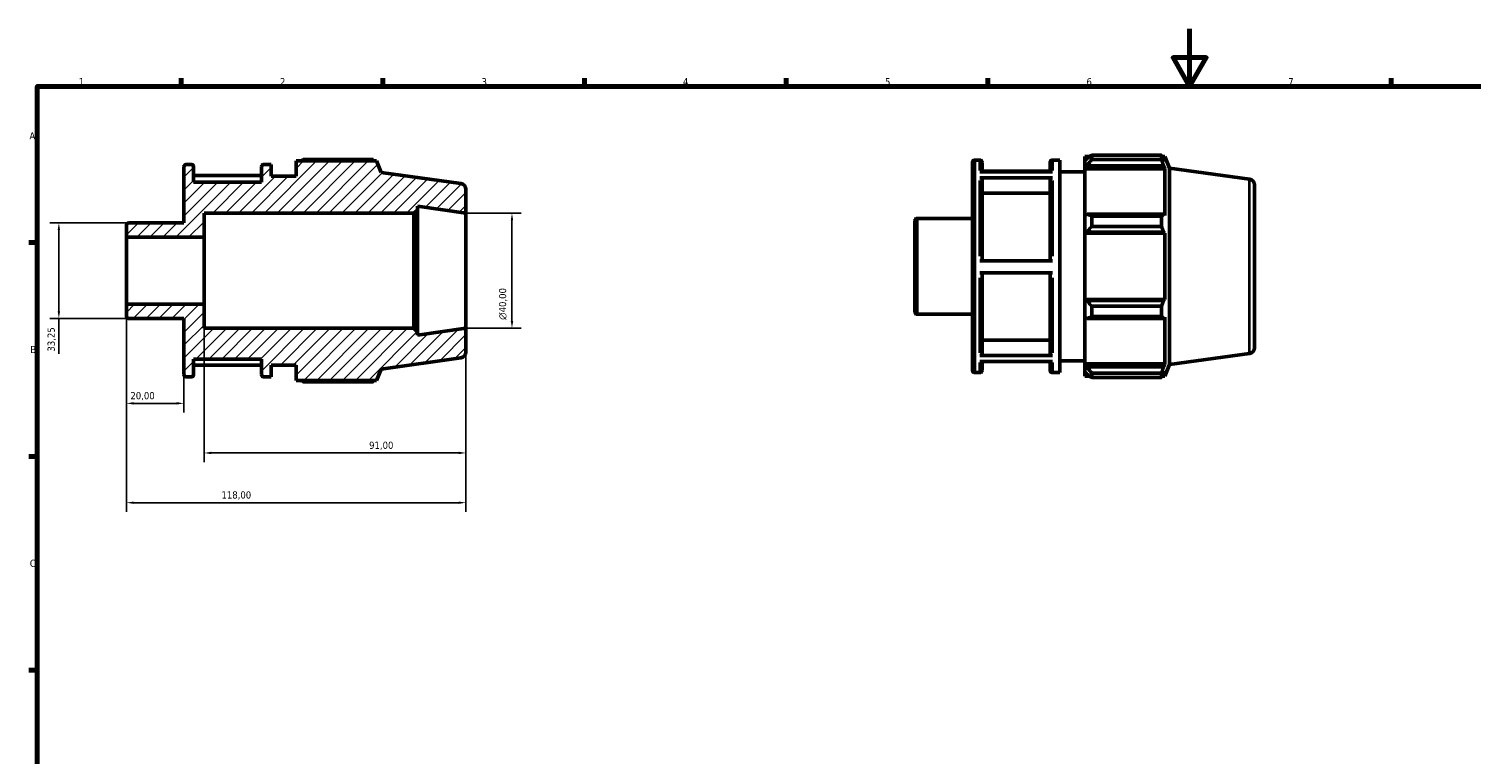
# Model space of a CAD drawing. Header units: millimetres. Extents: x 0 to 931, y 0 to 594.
# Tile 2 of 4: x 17 to 518, y 342 to 594. Entities that reach past the tile are written whole.
import ezdxf

# ---------------------------------------------------------------- set-up
doc = ezdxf.new("R2010")
doc.units = ezdxf.units.MM
for name, color, linetype, lineweight in [('Border (ISO)', 7, 'Continuous', 70), ('Dimension (ISO)', 7, 'Continuous', 25), ('Hatch (ISO)', 7, 'Continuous', 18), ('Visible (ISO)', 7, 'Continuous', 50), ('Visible Narrow (ISO)', 7, 'Continuous', 35)]:
    doc.layers.add(name, color=color, linetype=linetype, lineweight=lineweight)
doc.styles.add('Note Text (ISO)', font='tahoma.ttf')
doc.dimstyles.new('Default (ISO)', dxfattribs={"dimtxt": 2.5, "dimasz": 2.5, "dimexe": 3.175, "dimexo": 0, "dimgap": 0.762, "dimtad": 1, "dimrnd": 1e-08, "dimzin": 0, "dimtxsty": 'Note Text (ISO)', "dimcen": 0.09, "dimdle": 10, "dimclrd": 256, "dimclre": 256, "dimclrt": 232, "dimazin": 0, "dimtfac": 1.40208, "dimtmove": 0, "dimatfit": 3, "dimfxl": 1, "dimtolj": 1, "dimtzin": 0, "dimlwd": -1, "dimlwe": -1, "dimarcsym": 0})

# ---------------------------------------------------------------- blocks, each defined once
blk = doc.blocks.new('Borders Default Border')
at = {"layer": 'Border (ISO)'}
for p, q in [((70.08, 574), (70.08, 576.9)), ((140.17, 574), (140.17, 576.9)), ((210.25, 574), (210.25, 576.9)), ((280.33, 574), (280.33, 576.9)), ((350.42, 574), (350.42, 576.9)), ((490.58, 574), (490.58, 576.9)), ((20, 519.75), (17.1, 519.75)), ((20, 445.5), (17.1, 445.5)), ((20, 371.25), (17.1, 371.25))]:
    blk.add_line(p, q, dxfattribs=at)
at = {"layer": 'Border (ISO)', "flags": 128}
for points in [[(420.5, 594), (420.5, 574), (414.73, 584), (426.27, 584), (420.5, 574)], [(20, 20), (20, 574), (821, 574), (821, 20), (20, 20)]]:
    blk.add_lwpolyline(points, dxfattribs=at)
at = {"layer": 'Border (ISO)', "color": 232, "true_color": 0xca0064, "char_height": 2.5, "attachment_point": 7, "style": 'Note Text (ISO)'}
for s, insert in [('1', (34.48, 574.4)), ('2', (104.37, 574.4)), ('3', (174.43, 574.35)), ('4', (244.42, 574.4)), ('5', (314.64, 574.35)), ('6', (384.66, 574.35)), ('7', (454.77, 574.4)), ('A', (17.29, 555.62)), ('B', (17.59, 481.37)), ('C', (17.43, 407.08))]:
    blk.add_mtext(s, dxfattribs=dict(at, insert=insert))
blk = doc.blocks.new('*D8')
at = {"layer": 'Defpoints', "color": 0, "transparency": 16777216}
for p in [(169, 530), (169, 490), (185, 490)]:
    blk.add_point(p, dxfattribs=at)
at = {"layer": 'Dimension (ISO)', "transparency": 16777216}
for p, q in [((169, 530), (188.18, 530)), ((185, 527.5), (185, 492.5)), ((169, 490), (188.18, 490))]:
    blk.add_line(p, q, dxfattribs=at)
for points in [[(184.58, 527.5), (185.42, 527.5), (185, 530)], [(184.58, 492.5), (185.42, 492.5), (185, 490)]]:
    blk.add_solid(points, dxfattribs=at)
at = {"layer": 'Dimension (ISO)', "color": 232, "true_color": 0xca0064, "transparency": 16777216, "insert": (180.48, 492.94), "char_height": 2.5, "attachment_point": 1, "rotation": 90, "style": 'Note Text (ISO)'}
blk.add_mtext('\\A1;\\fAIGDT|b0|i0;\\H2.5000;\\ln\\fTahoma|b0|i0;\\H2.5000;40,00', dxfattribs=at)
blk = doc.blocks.new('*D9')
at = {"layer": 'Defpoints', "color": 0, "transparency": 16777216}
for p in [(51, 498.36), (71, 473.9), (51, 463.93)]:
    blk.add_point(p, dxfattribs=at)
at = {"layer": 'Dimension (ISO)', "transparency": 16777216}
for p, q in [((51, 498.36), (51, 460.75)), ((71, 473.9), (71, 460.75)), ((68.5, 463.93), (53.5, 463.93))]:
    blk.add_line(p, q, dxfattribs=at)
for points in [[(53.5, 464.35), (53.5, 463.51), (51, 463.93)], [(68.5, 464.35), (68.5, 463.51), (71, 463.93)]]:
    blk.add_solid(points, dxfattribs=at)
at = {"layer": 'Dimension (ISO)', "color": 232, "true_color": 0xca0064, "transparency": 16777216, "insert": (52.39, 467.86), "char_height": 2.5, "attachment_point": 1, "style": 'Note Text (ISO)'}
blk.add_mtext('\\A1;20,00', dxfattribs=at)
blk = doc.blocks.new('*D10')
at = {"layer": 'Defpoints', "color": 0, "transparency": 16777216}
for p in [(78, 498.36), (169, 490), (169, 446.7)]:
    blk.add_point(p, dxfattribs=at)
at = {"layer": 'Dimension (ISO)', "transparency": 16777216}
for p, q in [((78, 498.36), (78, 443.53)), ((169, 490), (169, 443.53)), ((80.5, 446.7), (166.5, 446.7))]:
    blk.add_line(p, q, dxfattribs=at)
for points in [[(80.5, 447.12), (80.5, 446.28), (78, 446.7)], [(166.5, 447.12), (166.5, 446.28), (169, 446.7)]]:
    blk.add_solid(points, dxfattribs=at)
at = {"layer": 'Dimension (ISO)', "color": 232, "true_color": 0xca0064, "transparency": 16777216, "insert": (135.35, 450.63), "char_height": 2.5, "attachment_point": 1, "style": 'Note Text (ISO)'}
blk.add_mtext('\\A1;91,00', dxfattribs=at)
blk = doc.blocks.new('*D11')
at = {"layer": 'Defpoints', "color": 0, "transparency": 16777216}
for p in [(51, 498.36), (169, 490), (51, 429.43)]:
    blk.add_point(p, dxfattribs=at)
at = {"layer": 'Dimension (ISO)', "transparency": 16777216}
for p, q in [((51, 498.36), (51, 426.25)), ((169, 490), (169, 426.25)), ((166.5, 429.43), (53.5, 429.43))]:
    blk.add_line(p, q, dxfattribs=at)
for points in [[(53.5, 429.84), (53.5, 429.01), (51, 429.43)], [(166.5, 429.84), (166.5, 429.01), (169, 429.43)]]:
    blk.add_solid(points, dxfattribs=at)
at = {"layer": 'Dimension (ISO)', "color": 232, "true_color": 0xca0064, "transparency": 16777216, "insert": (84.05, 433.37), "char_height": 2.5, "attachment_point": 1, "style": 'Note Text (ISO)'}
blk.add_mtext('\\A1;118,00', dxfattribs=at)
blk = doc.blocks.new('*D12')
at = {"layer": 'Defpoints', "color": 0, "transparency": 16777216}
for p in [(51.8, 526.62), (27.53, 493.38), (51.8, 493.38)]:
    blk.add_point(p, dxfattribs=at)
at = {"layer": 'Dimension (ISO)', "transparency": 16777216}
for p, q in [((51.8, 526.62), (24.36, 526.62)), ((27.53, 524.12), (27.53, 495.88)), ((51.8, 493.38), (24.36, 493.38)), ((27.53, 493.38), (27.53, 481.14))]:
    blk.add_line(p, q, dxfattribs=at)
for points in [[(27.12, 524.12), (27.95, 524.12), (27.53, 526.62)], [(27.12, 495.88), (27.95, 495.88), (27.53, 493.38)]]:
    blk.add_solid(points, dxfattribs=at)
at = {"layer": 'Dimension (ISO)', "color": 232, "true_color": 0xca0064, "transparency": 16777216, "insert": (23.6, 481.91), "char_height": 2.5, "attachment_point": 1, "rotation": 90, "style": 'Note Text (ISO)'}
blk.add_mtext('\\A1;33,25', dxfattribs=at)

msp = doc.modelspace()

# ---------------------------------------------------------------- hatches: boundary and pattern name
at = {"layer": 'Hatch (ISO)'}
h = msp.add_hatch(dxfattribs=at)
h.set_pattern_fill('ANSI31', color=256, scale=25.4, style=0)
h.set_pattern_definition([(45, (0, 0), (-2.245064, 2.245064), [])])
edge = h.paths.add_edge_path()
edge.add_ellipse((167, 481.739), major_axis=(0.278, -1.981), ratio=1, start_angle=0, end_angle=82)
edge.add_line((169, 481.739), (169, 490))
edge.add_line((169, 490), (152.143, 487.631))
edge.add_line((152.143, 487.631), (152.143, 488.8))
edge.add_line((152.143, 488.8), (150.943, 490))
edge.add_line((150.943, 490), (78, 490))
edge.add_line((78, 490), (78, 498.363))
edge.add_line((78, 498.363), (51, 498.363))
edge.add_line((51, 498.363), (51, 494.175))
edge.add_ellipse((51.8, 494.175), major_axis=(-0.8, 0), ratio=1, start_angle=0, end_angle=90)
edge.add_line((51.8, 493.375), (71, 493.375))
edge.add_line((71, 493.375), (71, 473.9))
edge.add_ellipse((71.8, 473.9), major_axis=(-0.8, 0), ratio=1, start_angle=0, end_angle=90)
edge.add_line((71.8, 473.1), (73.571, 473.1))
edge.add_ellipse((73.571, 473.9), major_axis=(0, -0.8), ratio=1, start_angle=0, end_angle=90)
edge.add_line((74.371, 473.9), (74.371, 479.25))
edge.add_line((74.371, 479.25), (97.971, 479.25))
edge.add_line((97.971, 479.25), (97.971, 473.9))
edge.add_ellipse((98.771, 473.9), major_axis=(-0.8, 0), ratio=1, start_angle=0, end_angle=90)
edge.add_line((98.771, 473.1), (101.343, 473.1))
edge.add_line((101.343, 473.1), (101.343, 477.2))
edge.add_line((101.343, 477.2), (110, 477.2))
edge.add_line((110, 477.2), (110, 471.87))
edge.add_line((110, 471.87), (137.89, 471.87))
edge.add_line((137.89, 471.87), (139.5, 475.854))
edge.add_line((139.5, 475.854), (167.278, 479.758))
edge = h.paths.add_edge_path()
edge.add_ellipse((167, 538.261), major_axis=(2, 0), ratio=1, start_angle=0, end_angle=82)
edge.add_line((167.278, 540.242), (139.5, 544.146))
edge.add_line((139.5, 544.146), (137.89, 548.13))
edge.add_line((137.89, 548.13), (110, 548.13))
edge.add_line((110, 548.13), (110, 542.8))
edge.add_line((110, 542.8), (101.343, 542.8))
edge.add_line((101.343, 542.8), (101.343, 546.9))
edge.add_line((101.343, 546.9), (98.771, 546.9))
edge.add_ellipse((98.771, 546.1), major_axis=(0, 0.8), ratio=1, start_angle=0, end_angle=90)
edge.add_line((97.971, 546.1), (97.971, 540.75))
edge.add_line((97.971, 540.75), (74.371, 540.75))
edge.add_line((74.371, 540.75), (74.371, 546.1))
edge.add_ellipse((73.571, 546.1), major_axis=(0.8, 0), ratio=1, start_angle=0, end_angle=90)
edge.add_line((73.571, 546.9), (71.8, 546.9))
edge.add_ellipse((71.8, 546.1), major_axis=(0, 0.8), ratio=1, start_angle=0, end_angle=90)
edge.add_line((71, 546.1), (71, 526.625))
edge.add_line((71, 526.625), (51.8, 526.625))
edge.add_ellipse((51.8, 525.824), major_axis=(0, 0.8), ratio=1, start_angle=0, end_angle=90)
edge.add_line((51, 525.824), (51, 521.637))
edge.add_line((51, 521.637), (78, 521.637))
edge.add_line((78, 521.637), (78, 530))
edge.add_line((78, 530), (150.943, 530))
edge.add_line((150.943, 530), (152.143, 531.2))
edge.add_line((152.143, 531.2), (152.143, 532.369))
edge.add_line((152.143, 532.369), (169, 530))
edge.add_line((169, 530), (169, 538.261))

# ---------------------------------------------------------------- linework, layer by layer
at = {"layer": 'Visible (ISO)'}
for p, q in [((73.571, 546.9), (71.8, 546.9)), ((101.343, 546.9), (98.771, 546.9)), ((101.343, 542.8), (101.343, 546.9)), ((137.89, 548.13), (110, 548.13)), ((110, 548.13), (110, 542.8)), ((136.731, 548.578), (112.46, 548.578)), ((139.5, 544.146), (137.89, 548.13)), ((345.031, 475.42), (345.031, 547.62)), ((345.831, 548.42), (347.603, 548.42)), ((348.403, 547.62), (348.403, 544.364)), ((372.003, 544.364), (372.003, 547.62)), ((372.803, 548.42), (375.374, 548.42)), ((375.374, 474.62), (375.374, 548.42)), ((384.031, 549.65), (384.031, 548.276)), ((384.031, 549.65), (385.777, 549.65)), ((384.851, 549.058), (384.031, 548.276)), ((384.031, 545.705), (384.031, 548.276)), ((384.031, 545.705), (384.851, 546.433)), ((384.851, 546.433), (411.425, 546.433)), ((386.491, 550.098), (386.491, 548.615)), ((386.491, 550.098), (410.762, 550.098)), ((410.762, 548.615), (386.491, 548.615)), ((410.762, 548.615), (410.762, 550.098)), ((411.051, 549.65), (411.922, 549.65)), ((411.922, 547.885), (411.425, 549.058)), ((411.425, 546.433), (411.922, 545.342)), ((413.531, 545.666), (411.922, 549.65)), ((411.922, 547.885), (411.922, 549.65)), ((71, 546.1), (71, 526.625)), ((74.371, 540.75), (74.371, 546.1)), ((97.971, 543.019), (74.371, 543.019)), ((97.971, 546.1), (97.971, 540.75)), ((110, 542.8), (101.343, 542.8)), ((167.278, 540.242), (139.5, 544.146)), ((347.603, 544.364), (372.803, 544.364)), ((372.803, 542.295), (347.603, 542.295)), ((372.003, 544.539), (348.403, 544.539)), ((348.403, 541.601), (348.403, 513.377)), ((372.003, 513.377), (372.003, 541.601)), ((375.374, 544.32), (384.031, 544.32)), ((384.031, 545.342), (384.031, 545.705)), ((384.031, 545.342), (384.031, 529.316)), ((384.031, 545.342), (411.922, 545.342)), ((411.922, 529.126), (411.922, 545.342)), ((413.531, 477.374), (413.531, 545.666)), ((441.31, 541.762), (413.531, 545.666)), ((97.971, 540.75), (74.371, 540.75)), ((169, 530), (169, 538.261)), ((372.003, 536.958), (348.403, 536.958)), ((443.031, 539.781), (443.031, 483.258)), ((152.143, 531.2), (152.143, 532.369)), ((152.143, 532.369), (169, 530)), ((71, 526.625), (51.8, 526.625)), ((78, 521.637), (78, 530)), ((78, 530), (150.943, 530)), ((150.943, 530), (152.143, 531.2)), ((150.943, 530), (150.943, 490)), ((152.143, 488.8), (152.143, 531.2)), ((169, 490), (169, 530)), ((325.031, 495.695), (325.031, 527.344)), ((325.831, 528.144), (345.031, 528.144)), ((384.851, 529.694), (384.031, 529.316)), ((384.031, 523.109), (384.031, 529.316)), ((411.425, 529.694), (384.851, 529.694)), ((386.491, 528.982), (386.491, 525.403)), ((386.491, 528.982), (410.762, 528.982)), ((410.762, 525.403), (410.762, 528.982)), ((411.922, 529.126), (411.425, 529.694)), ((51, 525.824), (51, 521.637)), ((51, 521.637), (78, 521.637)), ((51, 498.363), (51, 521.637)), ((78, 498.363), (78, 521.637)), ((384.031, 523.109), (384.851, 523.356)), ((384.031, 522.986), (384.031, 523.109)), ((384.031, 522.986), (384.031, 500.054)), ((384.031, 522.986), (411.922, 522.986)), ((384.851, 523.356), (411.425, 523.356)), ((410.762, 525.403), (386.491, 525.403)), ((411.425, 523.356), (411.922, 522.986)), ((411.922, 500.054), (411.922, 522.986)), ((347.603, 513.377), (372.803, 513.377)), ((372.803, 509.277), (347.603, 509.277)), ((348.403, 509.277), (348.403, 481.226)), ((372.003, 481.226), (372.003, 509.277)), ((78, 498.363), (51, 498.363)), ((51, 498.363), (51, 494.175)), ((78, 490), (78, 498.363)), ((384.031, 499.931), (384.031, 500.054)), ((384.031, 500.054), (411.922, 500.054)), ((384.031, 493.724), (384.031, 499.931)), ((384.851, 499.684), (384.031, 499.931)), ((411.425, 499.684), (384.851, 499.684)), ((386.491, 497.637), (386.491, 494.058)), ((386.491, 497.637), (410.762, 497.637)), ((410.762, 494.058), (410.762, 497.637)), ((411.922, 500.054), (411.425, 499.684)), ((51.8, 493.375), (71, 493.375)), ((71, 493.375), (71, 473.9)), ((325.831, 494.895), (345.031, 494.895)), ((384.031, 493.724), (384.851, 493.345)), ((384.031, 493.724), (384.031, 477.698)), ((384.851, 493.345), (411.425, 493.345)), ((410.762, 494.058), (386.491, 494.058)), ((411.425, 493.345), (411.922, 493.913)), ((411.922, 477.698), (411.922, 493.913)), ((150.943, 490), (78, 490)), ((152.143, 488.8), (150.943, 490)), ((169, 490), (152.143, 487.631)), ((152.143, 487.631), (152.143, 488.8)), ((169, 481.739), (169, 490)), ((348.403, 485.867), (372.003, 485.867)), ((441.31, 481.278), (413.531, 477.374)), ((74.371, 473.9), (74.371, 479.25)), ((74.371, 479.25), (97.971, 479.25)), ((74.371, 477.156), (97.971, 477.156)), ((97.971, 479.25), (97.971, 473.9)), ((101.343, 473.1), (101.343, 477.2)), ((101.343, 477.2), (110, 477.2)), ((110, 477.2), (110, 471.87)), ((139.5, 475.854), (167.278, 479.758)), ((347.603, 480.532), (372.803, 480.532)), ((372.803, 478.501), (347.603, 478.501)), ((348.403, 478.501), (348.403, 475.42)), ((372.003, 475.42), (372.003, 478.501)), ((375.374, 478.72), (384.031, 478.72)), ((384.031, 477.334), (384.031, 477.698)), ((384.031, 477.698), (411.922, 477.698)), ((384.031, 474.764), (384.031, 477.334)), ((384.851, 476.607), (384.031, 477.334)), ((411.425, 476.607), (384.851, 476.607)), ((411.922, 477.698), (411.425, 476.607)), ((413.531, 477.374), (411.922, 473.39)), ((71.8, 473.1), (73.571, 473.1)), ((98.771, 473.1), (101.343, 473.1)), ((110, 471.87), (137.89, 471.87)), ((112.46, 471.422), (136.731, 471.422)), ((137.89, 471.87), (139.5, 475.854)), ((345.831, 474.62), (347.603, 474.62)), ((372.803, 474.62), (375.374, 474.62)), ((384.031, 474.764), (384.851, 473.981)), ((384.031, 474.764), (384.031, 473.39)), ((384.031, 473.39), (385.777, 473.39)), ((386.491, 474.424), (386.491, 472.942)), ((386.491, 474.424), (410.762, 474.424)), ((410.762, 472.942), (386.491, 472.942)), ((410.762, 472.942), (410.762, 474.424)), ((411.051, 473.39), (411.922, 473.39)), ((411.425, 473.981), (411.922, 475.155)), ((411.922, 473.39), (411.922, 475.155))]:
    msp.add_line(p, q, dxfattribs=at)
for centre, radius, start, end in [((71.8, 546.1), 0.8, 90, 180), ((73.571, 546.1), 0.8, 0, 90), ((98.771, 546.1), 0.8, 90, 180), ((345.831, 547.62), 0.8, 90, 180), ((347.603, 547.62), 0.8, 0, 90), ((372.803, 547.62), 0.8, 90, 180), ((441.031, 539.781), 2, 0, 82), ((167, 538.261), 2, 0, 82), ((51.8, 525.824), 0.8, 90, 180), ((325.831, 527.344), 0.8, 90, 180), ((51.8, 494.175), 0.8, 180, 270), ((325.831, 495.695), 0.8, 180, 270), ((167, 481.739), 2, 278, 0), ((441.031, 483.258), 2, 278, 0), ((71.8, 473.9), 0.8, 180, 270), ((73.571, 473.9), 0.8, 270, 0), ((98.771, 473.9), 0.8, 180, 270), ((345.831, 475.42), 0.8, 180, 270), ((347.603, 475.42), 0.8, 270, 0), ((372.803, 475.42), 0.8, 180, 270)]:
    msp.add_arc(centre, radius, start, end, dxfattribs=at)
for points, weights in [([(111.745, 548.13), (112.097, 548.352), (112.46, 548.578)], [1.00940659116, 1.01103821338, 1.01252244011]), ([(137.019, 548.13), (136.878, 548.352), (136.731, 548.578)], [1.00155652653, 1.00085210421, 1]), ([(386.491, 550.098), (385.638, 549.567), (384.851, 549.058)], [1.01252244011, 1.00904534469, 1.00475930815]), ([(384.851, 546.433), (385.638, 547.502), (386.491, 548.615)], [1.00475930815, 1.00904534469, 1.01252244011]), ([(410.762, 550.098), (411.107, 549.567), (411.425, 549.058)], [1, 1.00200246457, 1.00318933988]), ([(411.425, 546.433), (411.107, 547.502), (410.762, 548.615)], [1.00318933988, 1.00200246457, 1]), ([(386.491, 528.982), (385.638, 529.345), (384.851, 529.694)], [1.01252244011, 1.00904534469, 1.00475930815]), ([(410.762, 528.982), (411.107, 529.345), (411.425, 529.694)], [1, 1.00200246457, 1.00318933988]), ([(384.851, 523.356), (385.638, 524.358), (386.491, 525.403)], [1.00475930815, 1.00904534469, 1.01252244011]), ([(411.425, 523.356), (411.107, 524.358), (410.762, 525.403)], [1.00318933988, 1.00200246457, 1]), ([(386.491, 497.637), (385.638, 498.681), (384.851, 499.684)], [1.01252244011, 1.00904534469, 1.00475930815]), ([(410.762, 497.637), (411.107, 498.681), (411.425, 499.684)], [1, 1.00200246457, 1.00318933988]), ([(384.851, 493.345), (385.638, 493.694), (386.491, 494.058)], [1.00475930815, 1.00904534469, 1.01252244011]), ([(411.425, 493.345), (411.107, 493.694), (410.762, 494.058)], [1.00318933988, 1.00200246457, 1]), ([(386.491, 474.424), (385.638, 475.538), (384.851, 476.607)], [1.01252244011, 1.00904534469, 1.00475930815]), ([(410.762, 474.424), (411.107, 475.538), (411.425, 476.607)], [1, 1.00200246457, 1.00318933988]), ([(112.46, 471.422), (112.097, 471.648), (111.745, 471.87)], [1.01252244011, 1.01103821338, 1.00940659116]), ([(136.731, 471.422), (136.878, 471.648), (137.019, 471.87)], [1, 1.00085210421, 1.00155652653]), ([(384.851, 473.981), (385.638, 473.472), (386.491, 472.942)], [1.00475930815, 1.00904534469, 1.01252244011]), ([(411.425, 473.981), (411.107, 473.472), (410.762, 472.942)], [1.00318933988, 1.00200246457, 1])]:
    msp.add_rational_spline(points, weights, degree=2, dxfattribs=at)
for points, knots in [([(347.603, 542.295), (347.701, 542.295), (347.817, 542.275), (348, 542.21), (348.098, 542.153), (348.238, 542.032), (348.304, 541.946), (348.38, 541.788), (348.403, 541.687), (348.403, 541.601)], [0, 0, 0, 0, 0.02960151, 0.02960151, 0.05923103, 0.05923103, 0.08889527, 0.08889527, 0.1185896, 0.1185896, 0.1185896, 0.1185896]), ([(372.003, 541.601), (372.003, 541.687), (372.026, 541.788), (372.101, 541.946), (372.167, 542.032), (372.307, 542.153), (372.405, 542.21), (372.588, 542.275), (372.704, 542.295), (372.803, 542.295)], [0.35577745, 0.35577745, 0.35577745, 0.35577745, 0.38547178, 0.38547178, 0.41513602, 0.41513602, 0.44476554, 0.44476554, 0.47436705, 0.47436705, 0.47436705, 0.47436705]), ([(348.403, 481.226), (348.403, 481.14), (348.38, 481.04), (348.304, 480.881), (348.238, 480.796), (348.098, 480.675), (348, 480.618), (347.817, 480.552), (347.701, 480.532), (347.603, 480.532)], [0.35566821, 0.35566821, 0.35566821, 0.35566821, 0.38533885, 0.38533885, 0.41498891, 0.41498891, 0.4446152, 0.4446152, 0.4742223, 0.4742223, 0.4742223, 0.4742223]), ([(372.803, 480.532), (372.704, 480.532), (372.588, 480.552), (372.405, 480.618), (372.307, 480.675), (372.167, 480.796), (372.101, 480.881), (372.026, 481.04), (372.003, 481.14), (372.003, 481.226)], [0, 0, 0, 0, 0.0296071, 0.0296071, 0.05923339, 0.05923339, 0.08888344, 0.08888344, 0.11855409, 0.11855409, 0.11855409, 0.11855409])]:
    msp.add_open_spline(points, degree=3, knots=knots, dxfattribs=at)
at = {"layer": 'Visible Narrow (ISO)'}
for p, q in [((345.831, 547.965), (345.831, 475.074)), ((347.603, 544.753), (347.603, 548.409)), ((372.803, 548.409), (372.803, 544.753)), ((441.31, 481.65), (441.31, 541.389)), ((347.603, 515.099), (347.603, 541.309)), ((372.803, 541.309), (372.803, 515.099)), ((325.831, 527.94), (325.831, 495.1)), ((347.603, 481.504), (347.603, 507.556)), ((372.803, 507.556), (372.803, 481.504)), ((347.603, 474.63), (347.603, 478.129)), ((372.803, 478.129), (372.803, 474.63))]:
    msp.add_line(p, q, dxfattribs=at)

# ---------------------------------------------------------------- block references
msp.add_blockref('Borders Default Border', (0, 0))

# ---------------------------------------------------------------- dimensions: what is measured, and where the dimension line sits
at = {"layer": 'Dimension (ISO)'}
for base, p1, p2, angle, override, picture, middle in [((27.533, 493.375), (51.8, 526.625), (51.8, 493.375), 90, {"dimdec": 2, "dimtp": 0, "dimtm": 0, "dimtdec": 2, "dimtofl": 0, "dimatfit": 2}, '*D12', (27.533, 486.01)), ((51, 463.929), (71, 473.9), (51, 498.363), 180, {"dimdec": 2, "dimtp": 0, "dimtm": 0, "dimtdec": 2, "dimtofl": 0, "dimatfit": 1}, '*D9', (56.5, 463.929)), ((51, 429.427), (169, 490), (51, 498.363), 180, {"dimdec": 2, "dimtp": 0, "dimtm": 0, "dimtdec": 2, "dimtofl": 0, "dimatfit": 1}, '*D11', (89, 429.427)), ((169, 446.701), (78, 498.363), (169, 490), 180, {"dimdec": 2, "dimtp": 0, "dimtm": 0, "dimtdec": 2, "dimtofl": 0, "dimatfit": 1}, '*D10', (139.5, 446.701))]:
    dim = msp.add_linear_dim(base=base, p1=p1, p2=p2, angle=angle, dimstyle='Default (ISO)', override=override, dxfattribs=at)
    dim.commit()
    dim.dimension.update_dxf_attribs({"geometry": picture, "text_midpoint": middle, "dimtype": 160})
dim = msp.add_linear_dim(base=(185, 490), p1=(169, 530), p2=(169, 490), angle=90, text='\\fAIGDT|b0|i0;\\H2.5000;\\ln\\fTahoma|b0|i0;\\H2.5000;<>', dimstyle='Default (ISO)', override={"dimdec": 2, "dimtp": 0, "dimtm": 0, "dimtdec": 2, "dimtofl": 0, "dimatfit": 1}, dxfattribs=at)
dim.commit()
dim.dimension.update_dxf_attribs({"geometry": '*D8', "text_midpoint": (185, 498.5), "dimtype": 160})

doc.saveas('drawing.dxf')
